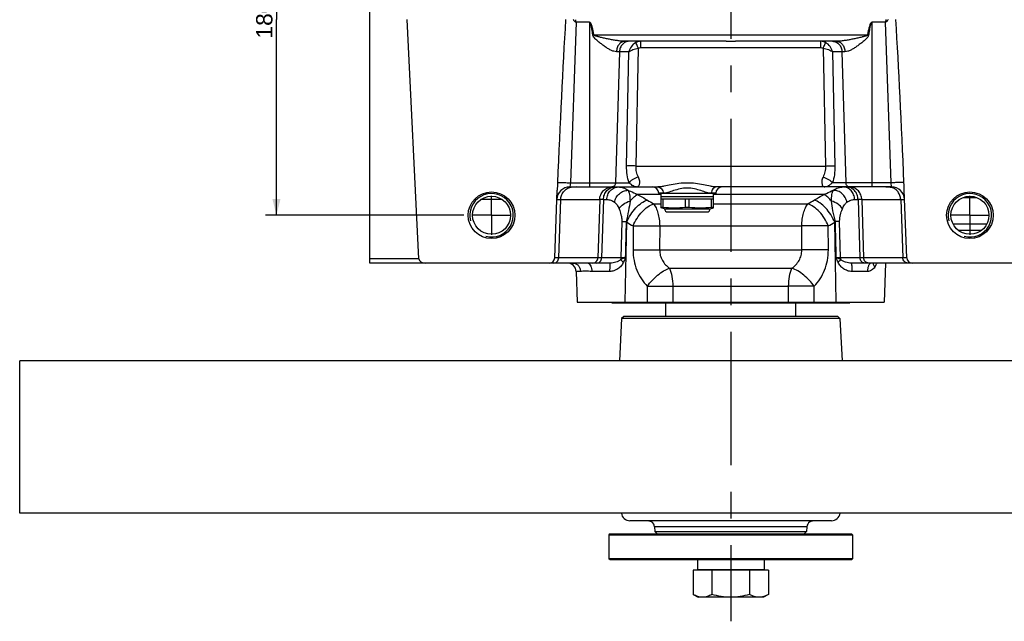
# Model space of a CAD drawing. Header units: millimetres. Extents: x 0 to 1189, y 0 to 841.
# Tile 48 of 68: x 394 to 575, y 610 to 720. Entities that reach past the tile are written whole.
import ezdxf

# ---------------------------------------------------------------- set-up
doc = ezdxf.new("R2010")
doc.units = ezdxf.units.MM
doc.header["$LTSCALE"] = 65.395
doc.linetypes.add('CENTER', pattern=[0.6, 0.375, -0.075, 0.075, -0.075])
doc.layers.get('0').update_dxf_attribs({"linetype": 'CONTINUOUS'})
doc.layers.add('3_ALL_AXES', color=7, linetype='CONTINUOUS')
doc.layers.add('LAY0001', color=7, linetype='CONTINUOUS')
doc.styles.get("Standard").update_dxf_attribs({"font": 'arial.ttf'})
doc.dimstyles.new('DIMSTYLE_2', dxfattribs={"dimtxt": 3, "dimasz": 3, "dimexe": 2, "dimexo": 1.5, "dimgap": 0.75, "dimtad": 1, "dimdec": 1, "dimlfac": 2.5, "dimdsep": 46, "dimtxsty": 'Standard', "dimblk": '_FILLED', "dimblk1": '_FILLED', "dimblk2": '_FILLED', "dimcen": 0.09, "dimadec": 1, "dimazin": 2, "dimtp": 0.5, "dimtm": 0.5, "dimtfac": 1, "dimtdec": 1, "dimtofl": 0, "dimtmove": 0, "dimatfit": 3, "dimldrblk": '_FILLED', "dimfxl": 0, "dimtolj": 1, "dimarcsym": 0})

# ---------------------------------------------------------------- blocks, each defined once
blk = doc.blocks.new('_FILLED')
at = {"color": 0, "linetype": 'ByBlock'}
blk.add_solid([(0, 0), (-1, 0.25), (-1, -0.25)], dxfattribs=at)
blk = doc.blocks.new('*D8')
at = {"color": 2, "linetype": 'Continuous'}
for p, q in [((475.57, 756.43), (439.11, 756.43)), ((441.11, 756.43), (441.11, 720.43)), ((441.11, 684.43), (441.11, 720.43)), ((475.57, 684.43), (439.11, 684.43))]:
    blk.add_line(p, q, dxfattribs=at)
at = {"color": 2, "linetype": 'Continuous', "xscale": 3, "yscale": 3, "zscale": 3}
for p, rotation in [((441.11, 756.43), 90), ((441.11, 684.43), 270)]:
    blk.add_blockref('_FILLED', p, dxfattribs=dict(at, rotation=rotation))
at = {"color": 2, "linetype": 'Continuous', "insert": (437.36, 720.43), "char_height": 3, "width": 6.9926, "attachment_point": 2, "rotation": 90, "line_spacing_factor": 0.9}
blk.add_mtext('180', dxfattribs=at)

msp = doc.modelspace()

# ---------------------------------------------------------------- linework, layer by layer
at = {"color": 7, "linetype": 'Continuous'}
for p, q in [((458.274, 675.633), (458.274, 765.233)), ((467.325, 676.405), (465.151, 720.433)), ((492.307, 676.598), (492.742, 689.057)), ((495.08, 689.633), (511.253, 689.633)), ((554.267, 689.633), (522.094, 689.633)), ((557.04, 676.598), (556.605, 689.057)), ((511.874, 687.433), (521.474, 687.433)), ((570.771, 681.633), (566.576, 681.633)), ((502.492, 675.633), (458.274, 675.633)), ((577.485, 675.633), (546.855, 675.633)), ((502.79, 668.352), (502.751, 668.433)), ((502.79, 668.352), (546.557, 668.352)), ((512.674, 668.352), (512.674, 665.833)), ((536.674, 665.833), (536.674, 668.352)), ((546.557, 668.352), (546.596, 668.433)), ((504.591, 665.454), (504.181, 657.633)), ((504.99, 665.833), (504.591, 665.454)), ((544.756, 665.454), (504.591, 665.454)), ((544.357, 665.833), (504.99, 665.833)), ((544.357, 665.833), (544.756, 665.454)), ((544.756, 665.454), (545.166, 657.633)), ((393.874, 629.633), (393.874, 657.633)), ((655.474, 657.633), (393.874, 657.633)), ((655.474, 629.633), (393.874, 629.633)), ((543.207, 628.233), (506.14, 628.233)), ((510.654, 627.137), (510.734, 626.231)), ((538.693, 627.137), (538.613, 626.231)), ((539.204, 628.019), (539.202, 628.017)), ((539.204, 628.019), (539.202, 628.017)), ((502.474, 625.833), (502.274, 625.633)), ((502.274, 625.633), (547.074, 625.633)), ((502.474, 625.833), (546.874, 625.833)), ((511.169, 625.833), (510.734, 626.231)), ((510.734, 626.231), (538.613, 626.231)), ((538.179, 625.833), (538.613, 626.231)), ((546.874, 625.833), (547.074, 625.633)), ((502.474, 621.033), (502.274, 621.233)), ((547.074, 621.233), (502.274, 621.233)), ((546.874, 621.033), (502.474, 621.033)), ((546.874, 621.033), (547.074, 621.233)), ((531.602, 619.153), (517.745, 619.153)), ((518.674, 619.233), (518.674, 619.153)), ((530.674, 619.233), (530.674, 619.153))]:
    msp.add_line(p, q, dxfattribs=at)
at = {"color": 9, "linetype": 'Continuous'}
for p, q in [((496.219, 719.929), (495.188, 690.405)), ((496.219, 719.963), (496.219, 719.929)), ((498.674, 719.963), (496.219, 719.963)), ((498.674, 719.929), (496.219, 719.929)), ((498.674, 719.963), (498.674, 689.633)), ((550.674, 689.633), (550.674, 719.963)), ((553.128, 719.963), (550.674, 719.963)), ((553.128, 719.929), (550.674, 719.929)), ((553.128, 719.963), (553.128, 719.929)), ((554.159, 690.405), (553.128, 719.929)), ((549.831, 717.57), (499.516, 717.57)), ((508.117, 715.274), (508.117, 716.433)), ((541.23, 715.274), (541.23, 716.433)), ((504.21, 714.502), (503.481, 690.405)), ((505.94, 714.502), (503.655, 714.502)), ((505.517, 693.493), (505.94, 714.502)), ((507.248, 693.493), (507.685, 715.181)), ((508.117, 715.274), (541.23, 715.274)), ((541.662, 715.181), (542.1, 693.493)), ((543.407, 714.502), (543.831, 693.493)), ((545.692, 714.502), (543.407, 714.502)), ((545.137, 714.502), (545.866, 690.405)), ((507.248, 693.493), (542.1, 693.493)), ((495.188, 690.405), (495.08, 689.633)), ((495.188, 690.405), (505.96, 690.405)), ((554.159, 690.405), (543.387, 690.405)), ((554.267, 689.633), (554.159, 690.405)), ((512.263, 688.474), (511.437, 688.474)), ((521.91, 688.474), (521.084, 688.474)), ((492.682, 687.316), (492.693, 687.317)), ((492.682, 687.316), (492.693, 687.317)), ((492.693, 687.317), (492.727, 687.317)), ((492.693, 687.317), (492.727, 687.317)), ((492.727, 687.317), (493.405, 687.316)), ((492.862, 687.318), (493.088, 687.317)), ((493.031, 676.598), (493.405, 687.316)), ((493.088, 687.317), (493.405, 687.316)), ((493.405, 687.316), (500.569, 687.316)), ((500.569, 687.316), (500.226, 676.598)), ((501.249, 687.316), (500.907, 676.598)), ((501.249, 687.316), (501.881, 687.316)), ((511.874, 688.228), (507.479, 688.228)), ((510.474, 686.536), (511.874, 686.536)), ((541.868, 688.228), (521.474, 688.228)), ((521.474, 686.536), (538.873, 686.536)), ((547.466, 687.316), (548.098, 687.316)), ((548.098, 687.316), (548.441, 676.598)), ((548.778, 687.316), (549.121, 676.598)), ((548.778, 687.316), (555.942, 687.316)), ((555.942, 687.316), (556.256, 687.317)), ((555.942, 687.316), (556.619, 687.317)), ((555.942, 687.316), (556.317, 676.598)), ((556.619, 687.317), (556.666, 687.316)), ((567.426, 687.702), (569.921, 687.702)), ((504.64, 683.277), (504.462, 676.598)), ((544.885, 676.598), (544.707, 683.277)), ((506.723, 682.466), (506.71, 678.043)), ((511.602, 682.466), (511.6, 678.043)), ((511.602, 682.466), (537.745, 682.466)), ((537.747, 678.043), (537.745, 682.466)), ((542.637, 678.043), (542.624, 682.466)), ((571.764, 682.791), (565.583, 682.791)), ((511.6, 678.043), (537.747, 678.043)), ((467.325, 676.405), (458.274, 676.405)), ((504.462, 676.598), (492.307, 676.598)), ((493.031, 676.598), (492.511, 676.597)), ((557.04, 676.598), (544.885, 676.598)), ((551.534, 675.633), (551.53, 675.622)), ((551.534, 675.632), (551.53, 675.622)), ((556.981, 676.597), (556.804, 676.597)), ((557.033, 676.597), (556.981, 676.597)), ((557.04, 676.598), (557.033, 676.597)), ((497.036, 674.088), (496.249, 674.088)), ((502.396, 674.088), (499.129, 674.088)), ((513.41, 674.707), (535.937, 674.707)), ((549.833, 674.088), (546.952, 674.088)), ((514.024, 671.37), (535.323, 671.37)), ((538.693, 627.137), (510.654, 627.137))]:
    msp.add_line(p, q, dxfattribs=at)
for points in [[(492.727, 687.317), (492.783, 687.318), (492.862, 687.318)], [(556.256, 687.317), (556.482, 687.318), (556.562, 687.318), (556.619, 687.317)], [(556.619, 687.317), (556.654, 687.317), (556.665, 687.316)], [(492.511, 676.597), (492.386, 676.597), (492.343, 676.597), (492.317, 676.597), (492.307, 676.598)], [(556.804, 676.597), (556.601, 676.597), (556.317, 676.598)]]:
    msp.add_lwpolyline(points, dxfattribs=at)
at = {"color": 7, "linetype": 'Continuous'}
for centre, radius in [((480.674, 684.433), 4.3), ((568.674, 684.433), 4.3), ((480.674, 684.433), 3.5), ((568.674, 684.433), 3.5)]:
    msp.add_circle(centre, radius, dxfattribs=at)
at = {"color": 9, "linetype": 'Continuous'}
for centre, radius, start, end in [((506.114, 679.5), 38.638, 99.8324, 100.13075), ((543.266, 679.686), 38.449, 79.86851, 80.16833), ((508.117, 714.509), 1.924, 90.00259, 118.60225), ((541.23, 714.509), 1.924, 61.39772, 89.99732), ((502.823, 687.508), 2.125, 94.03145, 94.25626), ((502.823, 687.511), 2.121, 90.92005, 94.03217), ((546.524, 687.511), 2.121, 85.96783, 89.07995), ((546.524, 687.508), 2.125, 85.74374, 85.96855), ((500.909, 427.561), 259.756, 89.92495, 90.07505), ((727.146, 1046.616), 420.243, 238.78293, 238.96326), ((322.201, 1046.616), 420.243, 301.03674, 301.21707), ((548.438, 383.092), 304.225, 89.93592, 90.06408), ((496.818, 674.889), 12.022, 43.40257, 44.24393), ((664.45, 953.769), 313.82, 239.58032, 239.82777), ((384.898, 953.769), 313.82, 300.17223, 300.41968), ((552.529, 674.889), 12.022, 135.75606, 136.59746), ((498.324, 675.223), 0.409, 81.28748, 89.97065), ((498.321, 675.202), 0.431, 72.85934, 81.24958)]:
    msp.add_arc(centre, radius, start, end, dxfattribs=at)
at = {"color": 2, "linetype": 'Continuous'}
for centre in [(480.674, 684.433), (568.674, 684.433)]:
    msp.add_arc(centre, 4, 255, 195, dxfattribs=at)
at = {"color": 7, "linetype": 'Continuous'}
for centre, radius, start, end in [((495.08, 687.233), 2.4, 90, 177.8898), ((510.238, 688.433), 1.2, 2, 90), ((523.109, 688.433), 1.2, 90, 178), ((554.267, 687.233), 2.4, 2.46054, 90), ((491.308, 676.633), 1, 270, 358), ((494.65, 674.033), 1.6, 2, 89.51887), ((549.196, 678.211), 4.8, 325.41861, 327.49953), ((558.039, 676.633), 1, 182, 270), ((506.14, 629.833), 1.6, 187.1847, 270), ((543.207, 629.833), 1.6, 270, 352.8153), ((509.551, 627.259), 0.973, 86.80145, 90.00529), ((509.459, 627.033), 1.2, 5, 55.13542), ((539.888, 627.033), 1.2, 124.86458, 175), ((539.796, 627.259), 0.973, 89.99481, 93.20378)]:
    msp.add_arc(centre, radius, start, end, dxfattribs=at)
for centre, major_axis, ratio, start_param, end_param in [((494.838, 680.3), (2.401, 68.769), 0.0348783, 0.9488752, 1.4243766), ((554.509, 680.3), (2.401, -68.769), 0.0348783, 1.717216, 2.1927175), ((468.456, 676.433), (1.131, 0), 0.7071068, -3.1066861, -1.5707963)]:
    msp.add_ellipse(centre, major_axis=major_axis, ratio=ratio, start_param=start_param, end_param=end_param, dxfattribs=at)
at = {"color": 9, "linetype": 'Continuous'}
for points, knots in [([(496.219, 719.929), (496.159, 719.93), (496.041, 719.982), (495.919, 720.116), (495.821, 720.269), (495.767, 720.378), (495.742, 720.433)], [0, 0, 0, 0, 0.2483749, 0.4988628, 0.7494841, 1, 1, 1, 1]), ([(496.219, 719.963), (496.21, 719.963), (496.201, 719.988), (496.192, 720.02), (496.184, 720.069), (496.177, 720.125), (496.169, 720.2), (496.162, 720.295), (496.158, 720.37), (496.156, 720.408)], [0, 0, 0, 0, 0.0606738, 0.1233736, 0.2485871, 0.3738211, 0.4990576, 0.7495274, 1, 1, 1, 1]), ([(499.516, 717.57), (499.479, 717.784), (499.399, 718.212), (499.281, 718.744), (499.166, 719.162), (499.06, 719.476), (498.94, 719.757), (498.778, 719.963), (498.674, 719.963)], [0, 0, 0, 0, 0.2512701, 0.502529, 0.6281661, 0.7537905, 0.8792977, 1, 1, 1, 1]), ([(499.318, 717.535), (499.29, 717.744), (499.246, 718.058), (499.179, 718.475), (499.122, 718.786), (499.058, 719.096), (498.982, 719.403), (498.898, 719.657), (498.81, 719.839), (498.725, 719.929), (498.674, 719.929)], [0, 0, 0, 0, 0.2505932, 0.375892, 0.5011906, 0.6264878, 0.7517778, 0.8770033, 0.9395704, 1, 1, 1, 1]), ([(550.674, 719.963), (550.569, 719.963), (550.407, 719.757), (550.287, 719.476), (550.181, 719.162), (550.066, 718.744), (549.948, 718.212), (549.868, 717.784), (549.831, 717.57)], [0, 0, 0, 0, 0.120752, 0.2462547, 0.3718717, 0.4975012, 0.748745, 1, 1, 1, 1]), ([(550.674, 719.929), (550.623, 719.929), (550.537, 719.839), (550.45, 719.657), (550.365, 719.403), (550.289, 719.096), (550.225, 718.786), (550.169, 718.474), (550.101, 718.058), (550.057, 717.744), (550.029, 717.535)], [0, 0, 0, 0, 0.0604738, 0.1230439, 0.248264, 0.3735471, 0.4988374, 0.624129, 0.7494207, 1, 1, 1, 1]), ([(553.605, 720.433), (553.58, 720.378), (553.526, 720.269), (553.428, 720.116), (553.306, 719.982), (553.188, 719.93), (553.128, 719.929)], [0, 0, 0, 0, 0.2505166, 0.5011361, 0.7516151, 1, 1, 1, 1]), ([(553.192, 720.414), (553.19, 720.376), (553.185, 720.299), (553.178, 720.204), (553.171, 720.127), (553.164, 720.071), (553.156, 720.021), (553.146, 719.988), (553.138, 719.963), (553.128, 719.963)], [0, 0, 0, 0, 0.2503814, 0.5007599, 0.6259507, 0.7511386, 0.8762874, 0.9387739, 1, 1, 1, 1]), ([(503.655, 714.502), (503.483, 714.502), (503.115, 714.579), (502.576, 714.813), (502.016, 715.134), (501.445, 715.517), (500.867, 715.945), (500.389, 716.328), (500.011, 716.652), (499.733, 716.91), (499.475, 717.182), (499.334, 717.41), (499.318, 717.535)], [0, 0, 0, 0, 0.0951722, 0.2041883, 0.3240588, 0.4516325, 0.5845597, 0.7211611, 0.7904464, 0.8602104, 0.9303085, 1, 1, 1, 1]), ([(505.212, 716.433), (504.981, 716.433), (504.513, 716.461), (503.808, 716.547), (503.094, 716.663), (502.374, 716.8), (501.773, 716.926), (501.29, 717.033), (500.927, 717.116), (500.625, 717.189), (500.384, 717.25), (500.203, 717.297), (500.023, 717.347), (499.844, 717.401), (499.696, 717.453), (499.585, 717.505), (499.529, 717.542), (499.516, 717.57)], [0, 0, 0, 0, 0.1185773, 0.2405289, 0.3646649, 0.4902735, 0.616903, 0.680501, 0.7442462, 0.8081124, 0.8400838, 0.8720769, 0.9040889, 0.9361164, 0.96815, 0.9841667, 1, 1, 1, 1]), ([(549.831, 717.57), (549.818, 717.542), (549.762, 717.505), (549.651, 717.453), (549.503, 717.401), (549.324, 717.347), (549.144, 717.297), (548.963, 717.25), (548.722, 717.189), (548.42, 717.116), (548.057, 717.033), (547.575, 716.926), (546.973, 716.8), (546.253, 716.663), (545.539, 716.547), (544.834, 716.461), (544.366, 716.433), (544.135, 716.433)], [0, 0, 0, 0, 0.0158301, 0.0318467, 0.0638805, 0.0959082, 0.1279203, 0.1599136, 0.1918851, 0.2557516, 0.319497, 0.3830953, 0.5097254, 0.6353348, 0.7594717, 0.8814228, 1, 1, 1, 1]), ([(550.029, 717.535), (550.013, 717.41), (549.873, 717.182), (549.615, 716.91), (549.336, 716.652), (548.958, 716.328), (548.48, 715.945), (547.903, 715.517), (547.331, 715.134), (546.771, 714.813), (546.233, 714.579), (545.865, 714.502), (545.692, 714.502)], [0, 0, 0, 0, 0.06969, 0.1397886, 0.2095531, 0.2788388, 0.4154411, 0.5483693, 0.6759451, 0.7958176, 0.9048289, 1, 1, 1, 1]), ([(505.212, 716.433), (505.012, 716.433), (504.589, 716.322), (504.082, 715.88), (503.747, 715.245), (503.662, 714.754), (503.655, 714.502)], [0, 0, 0, 0, 0.2212984, 0.4601103, 0.722072, 1, 1, 1, 1]), ([(505.941, 716.433), (505.719, 716.433), (505.261, 716.328), (504.695, 715.891), (504.315, 715.253), (504.218, 714.755), (504.21, 714.502)], [0, 0, 0, 0, 0.2335361, 0.4768743, 0.7336582, 1, 1, 1, 1]), ([(507.196, 716.198), (506.88, 716.025), (506.33, 715.523), (506.02, 714.852), (505.94, 714.502)], [0, 0, 0, 0, 0.5015316, 1, 1, 1, 1]), ([(507.685, 715.181), (507.584, 715.398), (507.421, 715.737), (507.261, 716.078), (507.196, 716.198)], [0, 0, 0, 0, 0.6371124, 1, 1, 1, 1]), ([(541.662, 715.181), (541.764, 715.398), (541.926, 715.737), (542.086, 716.078), (542.151, 716.198)], [0, 0, 0, 0, 0.6371079, 1, 1, 1, 1]), ([(543.407, 714.502), (543.327, 714.852), (543.017, 715.523), (542.467, 716.025), (542.151, 716.198)], [0, 0, 0, 0, 0.4984829, 1, 1, 1, 1]), ([(543.406, 716.433), (543.628, 716.433), (544.086, 716.328), (544.653, 715.891), (545.032, 715.253), (545.13, 714.755), (545.137, 714.502)], [0, 0, 0, 0, 0.2335361, 0.4768743, 0.7336582, 1, 1, 1, 1]), ([(544.135, 716.433), (544.336, 716.433), (544.758, 716.322), (545.265, 715.88), (545.6, 715.245), (545.686, 714.754), (545.692, 714.502)], [0, 0, 0, 0, 0.2212982, 0.46011, 0.7220719, 1, 1, 1, 1]), ([(505.94, 714.502), (506.038, 714.582), (506.274, 714.73), (506.847, 714.989), (507.338, 715.12), (507.685, 715.181)], [0, 0, 0, 0, 0.1997903, 0.440165, 1, 1, 1, 1]), ([(541.662, 715.181), (542.009, 715.12), (542.5, 714.989), (543.074, 714.73), (543.31, 714.582), (543.407, 714.502)], [0, 0, 0, 0, 0.5598203, 0.8002004, 1, 1, 1, 1]), ([(505.96, 690.405), (505.799, 690.878), (505.566, 691.903), (505.506, 692.95), (505.517, 693.493)], [0, 0, 0, 0, 0.4792963, 1, 1, 1, 1]), ([(507.248, 693.493), (506.915, 693.5), (506.338, 693.506), (505.76, 693.503), (505.517, 693.493)], [0, 0, 0, 0, 0.5772203, 1, 1, 1, 1]), ([(507.691, 691.434), (507.537, 691.737), (507.3, 692.413), (507.237, 693.126), (507.248, 693.493)], [0, 0, 0, 0, 0.4807768, 1, 1, 1, 1]), ([(542.1, 693.493), (542.111, 693.126), (542.048, 692.413), (541.81, 691.737), (541.656, 691.434)], [0, 0, 0, 0, 0.5191984, 1, 1, 1, 1]), ([(542.1, 693.493), (542.433, 693.5), (543.01, 693.506), (543.587, 693.503), (543.831, 693.493)], [0, 0, 0, 0, 0.5772203, 1, 1, 1, 1]), ([(543.831, 693.493), (543.842, 692.95), (543.782, 691.903), (543.548, 690.878), (543.387, 690.405)], [0, 0, 0, 0, 0.5206835, 1, 1, 1, 1]), ([(492.816, 690.416), (492.848, 690.423), (492.939, 690.429), (493.109, 690.436), (493.345, 690.439), (493.766, 690.439), (494.388, 690.429), (494.91, 690.414), (495.188, 690.405)], [0, 0, 0, 0, 0.0423319, 0.1146985, 0.2149457, 0.3399523, 0.6478763, 1, 1, 1, 1]), ([(503.481, 690.405), (503.475, 690.209), (503.367, 689.909), (503.061, 689.675), (502.878, 689.633), (502.789, 689.633)], [0, 0, 0, 0, 0.5193351, 0.7646084, 1, 1, 1, 1]), ([(507.691, 691.434), (507.334, 691.35), (506.826, 691.15), (506.266, 690.756), (506.045, 690.525), (505.96, 690.405)], [0, 0, 0, 0, 0.537352, 0.7841341, 1, 1, 1, 1]), ([(507.354, 689.633), (507.254, 689.633), (507.04, 689.669), (506.716, 689.824), (506.357, 690.081), (506.105, 690.29), (505.96, 690.405)], [0, 0, 0, 0, 0.1841872, 0.3951216, 0.6583337, 1, 1, 1, 1]), ([(507.354, 689.633), (507.405, 689.633), (507.514, 689.654), (507.662, 689.748), (507.788, 689.902), (507.927, 690.211), (507.957, 690.759), (507.809, 691.202), (507.691, 691.434)], [0, 0, 0, 0, 0.0733049, 0.152923, 0.2443874, 0.3522595, 0.6295861, 1, 1, 1, 1]), ([(522.094, 689.633), (521.917, 689.633), (521.54, 689.666), (520.722, 689.805), (519.607, 690.047), (518.179, 690.297), (516.674, 690.4), (515.168, 690.297), (513.74, 690.047), (512.625, 689.805), (511.808, 689.666), (511.43, 689.633), (511.253, 689.633)], [0, 0, 0, 0, 0.0484843, 0.1034787, 0.2268921, 0.3610159, 0.4999993, 0.6389853, 0.7731135, 0.8965227, 0.9515155, 1, 1, 1, 1]), ([(541.656, 691.434), (541.538, 691.202), (541.391, 690.759), (541.42, 690.211), (541.559, 689.902), (541.685, 689.748), (541.833, 689.654), (541.942, 689.633), (541.993, 689.633)], [0, 0, 0, 0, 0.3704052, 0.6477416, 0.7556172, 0.8470809, 0.9266982, 1, 1, 1, 1]), ([(541.656, 691.434), (542.013, 691.35), (542.521, 691.15), (543.082, 690.756), (543.302, 690.525), (543.387, 690.405)], [0, 0, 0, 0, 0.5373519, 0.7841341, 1, 1, 1, 1]), ([(543.387, 690.405), (543.242, 690.29), (542.991, 690.081), (542.631, 689.824), (542.307, 689.669), (542.093, 689.633), (541.993, 689.633)], [0, 0, 0, 0, 0.3416654, 0.6048781, 0.8158133, 1, 1, 1, 1]), ([(546.558, 689.633), (546.47, 689.633), (546.286, 689.675), (545.98, 689.909), (545.872, 690.209), (545.866, 690.405)], [0, 0, 0, 0, 0.2353916, 0.4806649, 1, 1, 1, 1]), ([(556.532, 690.416), (556.499, 690.423), (556.408, 690.429), (556.238, 690.436), (556.003, 690.439), (555.581, 690.439), (554.96, 690.429), (554.438, 690.414), (554.159, 690.405)], [0, 0, 0, 0, 0.0423319, 0.1146985, 0.2149457, 0.3399523, 0.6478763, 1, 1, 1, 1]), ([(500.569, 687.316), (500.578, 687.607), (500.698, 688.186), (501.157, 688.93), (501.84, 689.454), (502.391, 689.606), (502.665, 689.627)], [0, 0, 0, 0, 0.2568016, 0.5096813, 0.7570064, 1, 1, 1, 1]), ([(501.249, 687.316), (501.259, 687.62), (501.378, 688.219), (501.845, 688.986), (502.538, 689.508), (503.096, 689.633), (503.367, 689.633)], [0, 0, 0, 0, 0.2641764, 0.5200263, 0.7642302, 1, 1, 1, 1]), ([(501.881, 687.316), (501.89, 687.62), (502.01, 688.219), (502.476, 688.986), (503.169, 689.508), (503.728, 689.633), (503.999, 689.633)], [0, 0, 0, 0, 0.2641764, 0.5200263, 0.7642302, 1, 1, 1, 1]), ([(503.289, 686.827), (503.344, 687.126), (503.566, 687.711), (504.153, 688.429), (504.921, 688.91), (505.51, 689.026), (505.792, 689.02)], [0, 0, 0, 0, 0.2546675, 0.5127799, 0.7636224, 1, 1, 1, 1]), ([(503.999, 689.633), (504.307, 689.633), (504.95, 689.52), (505.521, 689.211), (505.792, 689.02)], [0, 0, 0, 0, 0.481906, 1, 1, 1, 1]), ([(505.792, 689.02), (505.857, 688.918), (505.966, 688.662), (506.121, 688.001), (506.147, 687.44), (506.143, 687.037)], [0, 0, 0, 0, 0.1789571, 0.4062905, 1, 1, 1, 1]), ([(505.792, 689.02), (505.942, 688.969), (506.525, 688.753), (507.085, 688.473), (507.479, 688.228)], [0, 0, 0, 0, 0.2545304, 1, 1, 1, 1]), ([(511.253, 689.633), (511.383, 689.633), (511.651, 689.569), (511.982, 689.306), (512.202, 688.923), (512.259, 688.626), (512.263, 688.474)], [0, 0, 0, 0, 0.2303204, 0.4724347, 0.7305705, 1, 1, 1, 1]), ([(521.084, 688.474), (520.952, 688.474), (520.665, 688.513), (520.033, 688.678), (519.148, 688.984), (517.973, 689.326), (516.674, 689.479), (515.374, 689.326), (514.199, 688.984), (513.314, 688.678), (512.682, 688.513), (512.395, 688.474), (512.263, 688.474)], [0, 0, 0, 0, 0.0437896, 0.0952239, 0.2162868, 0.3538066, 0.4999979, 0.6461945, 0.7837204, 0.9047774, 0.9562101, 1, 1, 1, 1]), ([(522.094, 689.633), (521.965, 689.633), (521.696, 689.569), (521.365, 689.306), (521.145, 688.923), (521.089, 688.626), (521.084, 688.474)], [0, 0, 0, 0, 0.2303204, 0.4724348, 0.7305705, 1, 1, 1, 1]), ([(541.868, 688.228), (541.998, 688.309), (542.536, 688.622), (543.112, 688.869), (543.555, 689.02)], [0, 0, 0, 0, 0.2464206, 1, 1, 1, 1]), ([(543.204, 687.037), (543.2, 687.44), (543.226, 688.001), (543.381, 688.662), (543.49, 688.918), (543.555, 689.02)], [0, 0, 0, 0, 0.5936948, 0.8210431, 1, 1, 1, 1]), ([(543.555, 689.02), (543.826, 689.211), (544.397, 689.52), (545.04, 689.633), (545.349, 689.633)], [0, 0, 0, 0, 0.5180829, 1, 1, 1, 1]), ([(546.059, 686.827), (546.003, 687.126), (545.781, 687.711), (545.194, 688.429), (544.426, 688.91), (543.837, 689.026), (543.555, 689.02)], [0, 0, 0, 0, 0.2546672, 0.5127798, 0.7636226, 1, 1, 1, 1]), ([(547.466, 687.316), (547.457, 687.62), (547.337, 688.219), (546.871, 688.986), (546.178, 689.508), (545.62, 689.633), (545.349, 689.633)], [0, 0, 0, 0, 0.2641764, 0.5200263, 0.7642302, 1, 1, 1, 1]), ([(548.098, 687.316), (548.088, 687.62), (547.969, 688.219), (547.503, 688.986), (546.809, 689.508), (546.251, 689.633), (545.98, 689.633)], [0, 0, 0, 0, 0.2641764, 0.5200263, 0.7642302, 1, 1, 1, 1]), ([(548.778, 687.316), (548.769, 687.607), (548.65, 688.186), (548.19, 688.93), (547.507, 689.454), (546.956, 689.606), (546.682, 689.627)], [0, 0, 0, 0, 0.2568016, 0.5096813, 0.7570064, 1, 1, 1, 1]), ([(501.881, 687.316), (502.123, 687.316), (502.63, 687.226), (503.077, 686.979), (503.289, 686.827)], [0, 0, 0, 0, 0.4818789, 1, 1, 1, 1]), ([(503.289, 686.827), (503.473, 686.694), (503.81, 686.304), (504.038, 685.853), (504.143, 685.597)], [0, 0, 0, 0, 0.4513838, 1, 1, 1, 1]), ([(504.143, 685.597), (504.326, 685.944), (504.942, 686.56), (505.714, 686.92), (506.143, 687.037)], [0, 0, 0, 0, 0.4685734, 1, 1, 1, 1]), ([(506.143, 687.037), (506.079, 686.443), (505.866, 685.183), (505.591, 683.936), (505.431, 683.277)], [0, 0, 0, 0, 0.468251, 1, 1, 1, 1]), ([(505.553, 683.149), (505.752, 683.634), (506.235, 684.561), (507.154, 685.767), (508.185, 686.695), (508.963, 687.109), (509.342, 687.22)], [0, 0, 0, 0, 0.2752165, 0.5460957, 0.7924853, 1, 1, 1, 1]), ([(506.143, 687.037), (506.353, 687.295), (506.759, 687.737), (507.242, 688.104), (507.479, 688.228)], [0, 0, 0, 0, 0.5539985, 1, 1, 1, 1]), ([(506.723, 682.466), (506.919, 682.948), (507.396, 683.871), (508.304, 685.075), (509.326, 686.004), (510.097, 686.421), (510.474, 686.536)], [0, 0, 0, 0, 0.2749415, 0.545564, 0.7919984, 1, 1, 1, 1]), ([(507.479, 688.228), (507.643, 688.148), (508.275, 687.834), (508.894, 687.491), (509.342, 687.22)], [0, 0, 0, 0, 0.2584376, 1, 1, 1, 1]), ([(510.474, 686.536), (510.657, 686.317), (510.979, 685.768), (511.317, 684.806), (511.538, 683.68), (511.596, 682.879), (511.602, 682.466)], [0, 0, 0, 0, 0.1997803, 0.4398151, 0.7110501, 1, 1, 1, 1]), ([(537.745, 682.466), (537.751, 682.879), (537.809, 683.68), (538.03, 684.806), (538.368, 685.768), (538.69, 686.317), (538.873, 686.536)], [0, 0, 0, 0, 0.2889499, 0.5601849, 0.8002197, 1, 1, 1, 1]), ([(542.624, 682.466), (542.428, 682.948), (541.951, 683.871), (541.043, 685.075), (540.021, 686.004), (539.25, 686.421), (538.873, 686.536)], [0, 0, 0, 0, 0.2749415, 0.545564, 0.7919984, 1, 1, 1, 1]), ([(540.005, 687.22), (540.151, 687.308), (540.76, 687.666), (541.386, 687.994), (541.868, 688.228)], [0, 0, 0, 0, 0.2413336, 1, 1, 1, 1]), ([(543.794, 683.149), (543.596, 683.634), (543.112, 684.561), (542.193, 685.767), (541.162, 686.695), (540.384, 687.109), (540.005, 687.22)], [0, 0, 0, 0, 0.2752165, 0.5460957, 0.7924853, 1, 1, 1, 1]), ([(543.204, 687.037), (542.994, 687.295), (542.588, 687.737), (542.105, 688.104), (541.868, 688.228)], [0, 0, 0, 0, 0.5539985, 1, 1, 1, 1]), ([(543.916, 683.277), (543.756, 683.936), (543.481, 685.183), (543.268, 686.443), (543.204, 687.037)], [0, 0, 0, 0, 0.5317399, 1, 1, 1, 1]), ([(545.204, 685.597), (545.021, 685.944), (544.405, 686.56), (543.633, 686.92), (543.204, 687.037)], [0, 0, 0, 0, 0.4685733, 1, 1, 1, 1]), ([(545.204, 685.597), (545.309, 685.853), (545.537, 686.304), (545.874, 686.694), (546.059, 686.827)], [0, 0, 0, 0, 0.5486029, 1, 1, 1, 1]), ([(546.059, 686.827), (546.27, 686.979), (546.718, 687.226), (547.224, 687.316), (547.466, 687.316)], [0, 0, 0, 0, 0.5181085, 1, 1, 1, 1]), ([(504.143, 685.597), (504.285, 685.253), (504.463, 684.7), (504.614, 683.918), (504.646, 683.495), (504.64, 683.277)], [0, 0, 0, 0, 0.4685737, 0.7261122, 1, 1, 1, 1]), ([(544.707, 683.277), (544.702, 683.495), (544.733, 683.918), (544.884, 684.7), (545.062, 685.253), (545.204, 685.597)], [0, 0, 0, 0, 0.273868, 0.531416, 1, 1, 1, 1]), ([(504.64, 683.277), (504.692, 683.278), (504.955, 683.281), (505.219, 683.279), (505.431, 683.277)], [0, 0, 0, 0, 0.1966863, 1, 1, 1, 1]), ([(544.707, 683.277), (544.656, 683.278), (544.392, 683.281), (544.128, 683.279), (543.916, 683.277)], [0, 0, 0, 0, 0.1966862, 1, 1, 1, 1]), ([(506.723, 682.466), (507.519, 682.486), (509.146, 682.5), (510.772, 682.485), (511.602, 682.466)], [0, 0, 0, 0, 0.4896218, 1, 1, 1, 1]), ([(542.624, 682.466), (541.828, 682.486), (540.201, 682.5), (538.575, 682.485), (537.745, 682.466)], [0, 0, 0, 0, 0.4896218, 1, 1, 1, 1]), ([(506.71, 678.043), (506.708, 677.405), (506.822, 676.139), (507.342, 674.334), (508.176, 672.716), (508.922, 671.784), (509.329, 671.37)], [0, 0, 0, 0, 0.2607407, 0.5159579, 0.7627419, 1, 1, 1, 1]), ([(506.71, 678.043), (507.508, 678.063), (509.138, 678.078), (510.769, 678.062), (511.6, 678.043)], [0, 0, 0, 0, 0.4897796, 1, 1, 1, 1]), ([(511.6, 678.043), (511.595, 677.708), (511.675, 677.038), (512.056, 676.11), (512.648, 675.318), (513.146, 674.893), (513.41, 674.707)], [0, 0, 0, 0, 0.2546782, 0.5062433, 0.75436, 1, 1, 1, 1]), ([(535.937, 674.707), (536.201, 674.893), (536.699, 675.318), (537.291, 676.11), (537.672, 677.038), (537.752, 677.708), (537.747, 678.043)], [0, 0, 0, 0, 0.2456306, 0.4937456, 0.7453089, 1, 1, 1, 1]), ([(542.637, 678.043), (541.839, 678.063), (540.209, 678.078), (538.579, 678.062), (537.747, 678.043)], [0, 0, 0, 0, 0.4897796, 1, 1, 1, 1]), ([(540.018, 671.37), (540.425, 671.784), (541.172, 672.716), (542.005, 674.334), (542.525, 676.139), (542.639, 677.405), (542.637, 678.043)], [0, 0, 0, 0, 0.2372505, 0.4840333, 0.7392495, 1, 1, 1, 1]), ([(492.091, 675.633), (492.211, 675.633), (492.456, 675.683), (492.764, 675.899), (492.972, 676.219), (493.026, 676.471), (493.031, 676.598)], [0, 0, 0, 0, 0.2429251, 0.4899845, 0.7428702, 1, 1, 1, 1]), ([(495.654, 675.633), (495.831, 675.633), (496.197, 675.548), (496.649, 675.2), (496.952, 674.689), (497.03, 674.291), (497.036, 674.088)], [0, 0, 0, 0, 0.2332899, 0.4765341, 0.7334219, 1, 1, 1, 1]), ([(498.448, 675.614), (498.548, 675.583), (498.75, 675.429), (498.954, 675.076), (499.091, 674.613), (499.126, 674.269), (499.129, 674.088)], [0, 0, 0, 0, 0.1802949, 0.4114995, 0.6911485, 1, 1, 1, 1]), ([(499.287, 675.633), (499.407, 675.633), (499.651, 675.683), (499.959, 675.899), (500.168, 676.219), (500.222, 676.471), (500.226, 676.598)], [0, 0, 0, 0, 0.2429251, 0.4899845, 0.7428702, 1, 1, 1, 1]), ([(500.024, 675.633), (500.137, 675.633), (500.37, 675.685), (500.659, 675.902), (500.853, 676.221), (500.903, 676.471), (500.907, 676.598)], [0, 0, 0, 0, 0.235769, 0.4799738, 0.7358246, 1, 1, 1, 1]), ([(504.94, 675.781), (504.83, 675.539), (504.53, 675.092), (503.927, 674.562), (503.207, 674.19), (502.667, 674.088), (502.396, 674.088)], [0, 0, 0, 0, 0.2485815, 0.4959016, 0.7460589, 1, 1, 1, 1]), ([(502.492, 675.633), (502.488, 675.633), (502.479, 675.621), (502.467, 675.584), (502.452, 675.498), (502.437, 675.359), (502.423, 675.169), (502.412, 674.939), (502.4, 674.574), (502.396, 674.287), (502.396, 674.088)], [0, 0, 0, 0, 0.0076033, 0.0229533, 0.0801481, 0.1718755, 0.2950712, 0.4453252, 0.6171796, 1, 1, 1, 1]), ([(504.407, 676.283), (504.291, 676.164), (504.003, 675.984), (503.368, 675.729), (502.845, 675.633), (502.492, 675.633)], [0, 0, 0, 0, 0.2429441, 0.4844856, 1, 1, 1, 1]), ([(505.267, 676.598), (505.184, 676.574), (504.892, 676.486), (504.602, 676.383), (504.407, 676.283)], [0, 0, 0, 0, 0.282507, 1, 1, 1, 1]), ([(504.407, 676.283), (504.467, 676.197), (504.638, 676.019), (504.828, 675.864), (504.94, 675.781)], [0, 0, 0, 0, 0.4292634, 1, 1, 1, 1]), ([(505.267, 676.598), (505.186, 676.597), (504.918, 676.596), (504.65, 676.596), (504.462, 676.598)], [0, 0, 0, 0, 0.2998703, 1, 1, 1, 1]), ([(544.94, 676.283), (544.881, 676.314), (544.603, 676.441), (544.31, 676.531), (544.08, 676.598)], [0, 0, 0, 0, 0.2176625, 1, 1, 1, 1]), ([(544.885, 676.598), (544.833, 676.597), (544.564, 676.596), (544.296, 676.597), (544.08, 676.598)], [0, 0, 0, 0, 0.1961515, 1, 1, 1, 1]), ([(544.94, 676.283), (544.88, 676.197), (544.709, 676.019), (544.519, 675.864), (544.407, 675.781)], [0, 0, 0, 0, 0.4292669, 1, 1, 1, 1]), ([(546.952, 674.088), (546.681, 674.088), (546.14, 674.19), (545.421, 674.562), (544.817, 675.092), (544.517, 675.539), (544.407, 675.781)], [0, 0, 0, 0, 0.253992, 0.5041571, 0.7514297, 1, 1, 1, 1]), ([(546.855, 675.633), (546.502, 675.633), (545.979, 675.729), (545.345, 675.984), (545.056, 676.164), (544.94, 676.283)], [0, 0, 0, 0, 0.5155377, 0.7570684, 1, 1, 1, 1]), ([(546.855, 675.633), (546.859, 675.633), (546.868, 675.621), (546.88, 675.584), (546.896, 675.498), (546.91, 675.359), (546.924, 675.169), (546.935, 674.939), (546.948, 674.574), (546.951, 674.287), (546.952, 674.088)], [0, 0, 0, 0, 0.0076032, 0.0229532, 0.080148, 0.1718753, 0.295071, 0.4453251, 0.6171795, 1, 1, 1, 1]), ([(549.323, 675.633), (549.21, 675.633), (548.977, 675.685), (548.689, 675.902), (548.494, 676.221), (548.444, 676.471), (548.441, 676.598)], [0, 0, 0, 0, 0.235769, 0.4799738, 0.7358246, 1, 1, 1, 1]), ([(550.06, 675.633), (549.94, 675.633), (549.696, 675.683), (549.388, 675.899), (549.179, 676.219), (549.125, 676.471), (549.121, 676.598)], [0, 0, 0, 0, 0.2429251, 0.4899845, 0.7428702, 1, 1, 1, 1]), ([(550.532, 675.633), (550.486, 675.633), (550.388, 675.609), (550.257, 675.515), (550.14, 675.369), (550.037, 675.176), (549.952, 674.943), (549.864, 674.579), (549.836, 674.288), (549.833, 674.088)], [0, 0, 0, 0, 0.0751835, 0.1606327, 0.2624197, 0.3823467, 0.519396, 0.6707893, 1, 1, 1, 1]), ([(550.897, 675.633), (550.885, 675.516), (550.939, 675.243), (551.069, 675.005), (551.153, 674.879)], [0, 0, 0, 0, 0.435993, 1, 1, 1, 1]), ([(551.53, 675.622), (551.504, 675.557), (551.397, 675.3), (551.268, 675.052), (551.153, 674.879)], [0, 0, 0, 0, 0.2535703, 1, 1, 1, 1]), ([(557.256, 675.633), (557.136, 675.633), (556.892, 675.683), (556.584, 675.899), (556.375, 676.219), (556.321, 676.471), (556.317, 676.598)], [0, 0, 0, 0, 0.2429251, 0.4899845, 0.7428702, 1, 1, 1, 1]), ([(499.129, 674.088), (498.921, 674.088), (498.527, 674.127), (497.968, 674.179), (497.477, 674.138), (497.175, 674.088), (497.036, 674.088)], [0, 0, 0, 0, 0.2967246, 0.565402, 0.8008254, 1, 1, 1, 1]), ([(509.329, 671.37), (509.591, 671.749), (510.179, 672.475), (511.188, 673.425), (512.267, 674.193), (513.033, 674.573), (513.41, 674.707)], [0, 0, 0, 0, 0.2584826, 0.5229694, 0.7755177, 1, 1, 1, 1]), ([(513.41, 674.707), (513.619, 674.223), (513.914, 673.115), (514.016, 671.979), (514.024, 671.37)], [0, 0, 0, 0, 0.4638676, 1, 1, 1, 1]), ([(535.323, 671.37), (535.332, 671.979), (535.433, 673.115), (535.728, 674.223), (535.937, 674.707)], [0, 0, 0, 0, 0.5361324, 1, 1, 1, 1]), ([(540.018, 671.37), (539.757, 671.749), (539.168, 672.475), (538.16, 673.425), (537.081, 674.193), (536.314, 674.573), (535.937, 674.707)], [0, 0, 0, 0, 0.2584826, 0.5229694, 0.7755177, 1, 1, 1, 1]), ([(551.153, 674.879), (551.005, 674.657), (550.721, 674.356), (550.234, 674.128), (549.967, 674.088), (549.833, 674.088)], [0, 0, 0, 0, 0.5013819, 0.748827, 1, 1, 1, 1]), ([(509.329, 671.37), (510.092, 671.388), (511.657, 671.402), (513.222, 671.387), (514.024, 671.37)], [0, 0, 0, 0, 0.4872508, 1, 1, 1, 1]), ([(540.018, 671.37), (539.255, 671.388), (537.69, 671.402), (536.125, 671.387), (535.323, 671.37)], [0, 0, 0, 0, 0.4872508, 1, 1, 1, 1])]:
    msp.add_open_spline(points, degree=3, knots=knots, dxfattribs=at)
for points in [[(507.685, 715.181), (507.819, 715.243), (507.97, 715.274), (508.117, 715.274)], [(541.23, 715.274), (541.377, 715.274), (541.529, 715.243), (541.662, 715.181)], [(505.431, 683.277), (505.376, 681.05), (505.321, 678.824), (505.267, 676.598)], [(544.08, 676.598), (544.026, 678.824), (543.971, 681.05), (543.916, 683.277)], [(504.462, 676.598), (504.458, 676.491), (504.44, 676.384), (504.407, 676.283)], [(505.267, 676.598), (505.166, 676.322), (505.062, 676.048), (504.94, 675.781)], [(544.407, 675.781), (544.285, 676.048), (544.181, 676.322), (544.08, 676.598)], [(544.94, 676.283), (544.907, 676.384), (544.889, 676.491), (544.885, 676.598)]]:
    msp.add_open_spline(points, degree=3, dxfattribs=at)
at = {"color": 7, "linetype": 'Continuous'}
for points in [[(492.816, 690.416), (492.797, 689.963), (492.758, 689.511), (492.742, 689.057)], [(556.605, 689.057), (556.589, 689.511), (556.55, 689.963), (556.532, 690.416)]]:
    msp.add_open_spline(points, degree=3, dxfattribs=at)
for points, knots in [([(509.605, 628.231), (509.689, 628.226), (509.832, 628.2), (509.988, 628.128), (510.067, 628.076), (510.114, 628.044), (510.124, 628.032), (510.148, 628.016), (510.145, 628.017)], [0, 0, 0, 0, 0.4271457, 0.7358717, 0.8485518, 0.9315007, 0.9826761, 1, 1, 1, 1]), ([(539.202, 628.017), (539.205, 628.018), (539.214, 628.029), (539.239, 628.046), (539.277, 628.076), (539.334, 628.111), (539.407, 628.15), (539.541, 628.204), (539.658, 628.226), (539.742, 628.231)], [0, 0, 0, 0, 0.0173141, 0.0684829, 0.1513728, 0.264022, 0.4047435, 0.5729939, 1, 1, 1, 1])]:
    msp.add_open_spline(points, degree=3, knots=knots, dxfattribs=at)
at = {"color": 2, "linetype": 'Continuous'}
for points, knots in [([(510.274, 627.914), (510.274, 627.914), (510.272, 627.916), (510.258, 627.93), (510.224, 627.964), (510.167, 628.013), (510.084, 628.074), (509.987, 628.13), (509.914, 628.161), (509.886, 628.171)], [0, 0, 0, 0, 0.0815044, 0.2457754, 0.4100464, 0.5743174, 0.7385884, 0.9028594, 1, 1, 1, 1]), ([(539.462, 628.171), (539.434, 628.161), (539.361, 628.13), (539.264, 628.075), (539.18, 628.013), (539.124, 627.964), (539.089, 627.93), (539.076, 627.916), (539.074, 627.914), (539.074, 627.914)], [0, 0, 0, 0, 0.0964013, 0.2605773, 0.4247533, 0.5889293, 0.7531053, 0.9172813, 1, 1, 1, 1])]:
    msp.add_open_spline(points, degree=3, knots=knots, dxfattribs=at)
at = {"layer": '3_ALL_AXES', "color": 2, "linetype": 'CENTER'}
for p, q in [((524.674, 741.433), (524.674, 609.735)), ((480.674, 684.433), (480.674, 688.033)), ((568.674, 684.433), (568.674, 688.033)), ((480.674, 684.433), (477.074, 684.433)), ((480.674, 684.433), (480.674, 680.833)), ((480.674, 684.433), (484.274, 684.433)), ((568.674, 684.433), (565.074, 684.433)), ((568.674, 684.433), (572.274, 684.433)), ((568.674, 684.433), (568.674, 680.833))]:
    msp.add_line(p, q, dxfattribs=at)
at = {"layer": '3_ALL_AXES', "color": 7, "linetype": 'Continuous'}
for p, q in [((523.803, 716.433), (505.212, 716.433)), ((523.859, 716.433), (525.488, 716.433)), ((544.135, 716.433), (525.544, 716.433)), ((511.437, 688.474), (511.439, 688.433)), ((521.909, 688.433), (511.439, 688.433)), ((511.874, 685.793), (511.874, 688.433)), ((521.474, 685.793), (521.474, 688.433)), ((521.91, 688.474), (521.909, 688.433)), ((521.474, 687.833), (511.874, 687.833)), ((512.22, 685.942), (512.22, 687.433)), ((516.327, 685.942), (516.327, 687.433)), ((517.02, 685.942), (517.02, 687.433)), ((521.127, 685.942), (521.127, 687.433)), ((512.474, 685.633), (511.874, 685.793)), ((512.474, 685.633), (520.874, 685.633)), ((513.074, 685.033), (520.274, 685.033)), ((520.874, 685.633), (521.474, 685.793)), ((496.446, 668.433), (552.901, 668.433)), ((502.274, 625.633), (502.274, 621.233)), ((547.074, 625.633), (547.074, 621.233)), ((518.554, 621.033), (518.554, 619.233)), ((530.794, 621.033), (530.794, 619.233)), ((517.745, 619.153), (517.745, 614.688)), ((530.794, 619.233), (518.554, 619.233)), ((521.209, 619.153), (521.209, 614.688)), ((528.138, 619.153), (528.138, 614.688)), ((531.602, 619.153), (531.602, 614.688)), ((517.745, 614.688), (518.674, 614.153)), ((530.674, 614.153), (518.674, 614.153)), ((531.602, 614.688), (530.674, 614.153))]:
    msp.add_line(p, q, dxfattribs=at)
at = {"layer": '3_ALL_AXES', "color": 9, "linetype": 'Continuous'}
for p, q in [((505.258, 668.433), (505.553, 683.149)), ((544.089, 668.433), (543.794, 683.149)), ((509.329, 671.37), (509.318, 668.433)), ((514.024, 671.37), (514.021, 668.433)), ((535.326, 668.433), (535.323, 671.37)), ((540.029, 668.433), (540.018, 671.37))]:
    msp.add_line(p, q, dxfattribs=at)
at = {"layer": '3_ALL_AXES', "color": 7, "linetype": 'Continuous'}
for centre, radius, start, end in [((512.047, 690.938), 5, 268.01468, 271.98532), ((513.074, 685.633), 0.6, 180, 270), ((516.674, 705.923), 19.984, 269.00619, 269.99943), ((516.673, 705.923), 19.984, 270.00057, 270.99381), ((520.274, 685.633), 0.6, 270, 360), ((521.3, 690.938), 5, 268.01468, 271.98532)]:
    msp.add_arc(centre, radius, start, end, dxfattribs=at)
for points, knots in [([(523.803, 716.433), (523.943, 716.433), (524.233, 716.448), (524.674, 716.461), (525.114, 716.448), (525.404, 716.433), (525.544, 716.433)], [0, 0, 0, 0, 0.2406892, 0.5000003, 0.7593111, 1, 1, 1, 1]), ([(494.674, 689.565), (494.674, 689.573), (494.701, 689.588), (494.746, 689.602), (494.829, 689.618), (494.893, 689.625), (494.93, 689.627)], [0, 0, 0, 0, 0.0859808, 0.2775702, 0.5823708, 1, 1, 1, 1]), ([(495.059, 689.546), (495.003, 689.543), (494.909, 689.538), (494.783, 689.538), (494.719, 689.543), (494.674, 689.555), (494.674, 689.565)], [0, 0, 0, 0, 0.4276935, 0.7367052, 0.9250617, 1, 1, 1, 1]), ([(494.93, 689.627), (494.942, 689.628), (494.992, 689.631), (495.042, 689.633), (495.08, 689.633)], [0, 0, 0, 0, 0.2296741, 1, 1, 1, 1]), ([(496.282, 689.633), (496.047, 689.633), (495.639, 689.604), (495.233, 689.557), (495.059, 689.546)], [0, 0, 0, 0, 0.5741698, 1, 1, 1, 1]), ([(554.288, 689.546), (554.115, 689.557), (553.709, 689.604), (553.3, 689.633), (553.066, 689.633)], [0, 0, 0, 0, 0.4258316, 1, 1, 1, 1]), ([(554.267, 689.633), (554.281, 689.633), (554.331, 689.632), (554.381, 689.63), (554.417, 689.627)], [0, 0, 0, 0, 0.2702569, 1, 1, 1, 1]), ([(554.674, 689.565), (554.674, 689.555), (554.628, 689.543), (554.564, 689.538), (554.438, 689.538), (554.344, 689.543), (554.288, 689.546)], [0, 0, 0, 0, 0.0749383, 0.2632948, 0.5723066, 1, 1, 1, 1]), ([(554.417, 689.627), (554.454, 689.625), (554.518, 689.618), (554.601, 689.602), (554.647, 689.588), (554.674, 689.573), (554.674, 689.565)], [0, 0, 0, 0, 0.4176292, 0.7224299, 0.9140193, 1, 1, 1, 1]), ([(512.22, 685.942), (512.9, 685.849), (514.274, 685.738), (515.647, 685.849), (516.327, 685.942)], [0, 0, 0, 0, 0.5, 1, 1, 1, 1]), ([(517.02, 685.942), (517.7, 685.849), (519.074, 685.738), (520.447, 685.849), (521.127, 685.942)], [0, 0, 0, 0, 0.5, 1, 1, 1, 1]), ([(519.477, 614.153), (519.182, 614.153), (518.57, 614.263), (518.017, 614.531), (517.745, 614.688)], [0, 0, 0, 0, 0.4850688, 1, 1, 1, 1]), ([(521.209, 614.688), (520.938, 614.531), (520.385, 614.263), (519.773, 614.153), (519.477, 614.153)], [0, 0, 0, 0, 0.514923, 1, 1, 1, 1]), ([(524.674, 614.153), (524.088, 614.153), (522.915, 614.255), (521.772, 614.526), (521.209, 614.688)], [0, 0, 0, 0, 0.4998956, 1, 1, 1, 1]), ([(528.138, 614.688), (527.575, 614.526), (526.432, 614.255), (525.259, 614.153), (524.674, 614.153)], [0, 0, 0, 0, 0.5000958, 1, 1, 1, 1]), ([(529.87, 614.153), (529.574, 614.153), (528.962, 614.263), (528.41, 614.531), (528.138, 614.688)], [0, 0, 0, 0, 0.4850688, 1, 1, 1, 1]), ([(531.602, 614.688), (531.33, 614.531), (530.777, 614.263), (530.166, 614.153), (529.87, 614.153)], [0, 0, 0, 0, 0.514923, 1, 1, 1, 1])]:
    msp.add_open_spline(points, degree=3, knots=knots, dxfattribs=at)
at = {"layer": '3_ALL_AXES', "color": 9, "linetype": 'Continuous'}
for points in [[(493.405, 687.316), (493.413, 687.568), (493.504, 688.069), (493.855, 688.739), (494.385, 689.262), (494.829, 689.479), (495.059, 689.546)], [(555.942, 687.316), (555.934, 687.568), (555.843, 688.069), (555.492, 688.739), (554.963, 689.262), (554.518, 689.479), (554.288, 689.546)]]:
    msp.add_open_spline(points, degree=3, knots=[0, 0, 0, 0, 0.2557267, 0.5084118, 0.7564488, 1, 1, 1, 1], dxfattribs=at)
at = {"layer": 'LAY0001', "color": 9, "linetype": 'Continuous'}
msp.add_line((482.657, 687.316), (478.691, 687.316), dxfattribs=at)
at = {"layer": 'LAY0001', "color": 7, "linetype": 'Continuous'}
for p, q in [((553.152, 675.633), (552.901, 668.433)), ((496.249, 674.088), (496.446, 668.433))]:
    msp.add_line(p, q, dxfattribs=at)

# ---------------------------------------------------------------- dimensions: what is measured, and where the dimension line sits
at = {"color": 2, "linetype": 'Continuous'}
dim = msp.add_linear_dim(base=(441.109, 684.433), p1=(477.074, 756.433), p2=(477.074, 684.433), angle=270, dimstyle='DIMSTYLE_2', dxfattribs=at)
dim.commit()
dim.dimension.update_dxf_attribs({"geometry": '*D8', "text_midpoint": (441.109, 720.561), "dimtype": 160})

doc.saveas('drawing.dxf')
